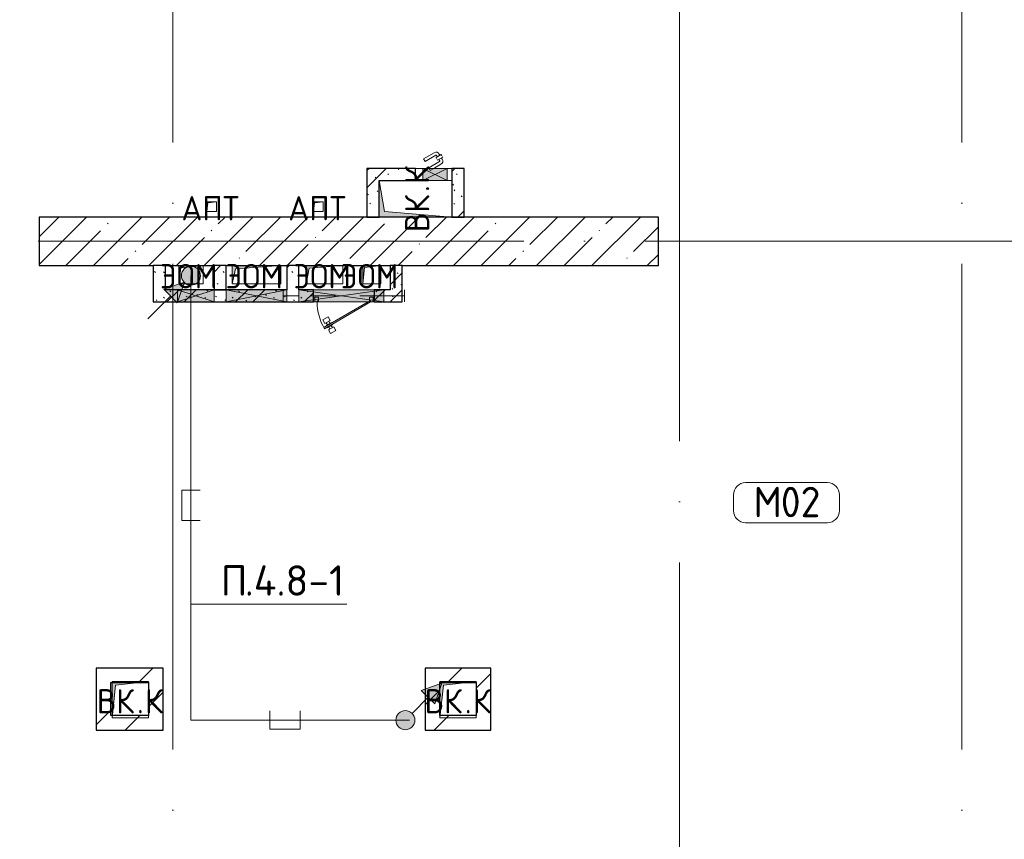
# Model space of a CAD drawing. Header units: millimetres. Extents: x -30540 to 173936, y -11730 to 122288.
# Tile 13 of 116: x -6425 to 1684, y 47850 to 54600. Entities that reach past the tile are written whole.
import ezdxf

# ---------------------------------------------------------------- set-up
doc = ezdxf.new("R2010")
doc.units = ezdxf.units.MM
doc.linetypes.add('3_ Штрих_ 1 х 1 мм', pattern=[400, 200, -200])
doc.linetypes.add('ADSK_Линия сетки', pattern=[5000, 4000, -500, 0, -500])
for name, color, linetype, lineweight in [('A-____-NOTE-TEXT', 7, 'Continuous', 18), ('A-AREA-____-IDEN', 7, 'Continuous', 9), ('A-DETL-____-THIN', 7, 'Continuous', 9), ('A-DOOR-____-MCUT', 7, 'Continuous', 9), ('A-DOOR-____-OTLN', 7, 'Continuous', 18), ('A-DOOR-FRAM-MCUT', 7, 'Continuous', 9), ('A-GLAZ-____-MCUT', 7, 'Continuous', 9), ('A-GLAZ-____-OTLN', 7, 'Continuous', 18), ('A-WALL-____-MCUT', 7, 'Continuous', 40), ('A-WALL-____-PATT', 7, 'Continuous', 40), ('G-____-____-TEXT', 7, 'Continuous', 9), ('I-WALL-____-MCUT', 7, 'Continuous', 40), ('I-WALL-____-OTLN', 7, 'Continuous', 18), ('M-EQPM-____-OTLN', 7, 'Continuous', 18), ('S-BEAM-____-OTLN', 7, 'Continuous', 18), ('S-GRID-____-OTLN', 7, 'Continuous', 9)]:
    doc.layers.add(name, color=color, linetype=linetype, lineweight=lineweight)
doc.layers.add('A-DETL-____-OTLN', color=7, linetype='Continuous', lineweight=9, true_color=0x00a600)
doc.styles.add('GOST Common', font='GOST_Common.ttf', dxfattribs={"height": 200})
doc.styles.add('GOST Common_4', font='GOST_Common.ttf', dxfattribs={"height": 250})
doc.styles.add('ISOCPEUR', font='isocpeur.ttf', dxfattribs={"height": 250})
pattern_1 = [(45, (0, 0), (-424.264, 424.264), []), (45, (0, 282.8), (-424.264, 424.264), [])]
pattern_2 = [(135, (300.56, 377.28), (-565.6854, 6e-14), [10, -790]), (135, (349.8, 474.73), (-565.6854, 6e-14), [10, -790]), (135, (423.93, 473.06), (-565.6854, 6e-14), [10, -790]), (135, (229.92, 447.9), (-565.6854, 6e-14), [10, -790]), (135, (155.08, 447.9), (-565.6854, 6e-14), [10, -790]), (135, (114.9, 369.03), (-565.6854, 6e-14), [10, -790]), (135, (132.43, 285.8), (-565.6854, 6e-14), [10, -790]), (135, (214.66, 322), (-565.6854, 6e-14), [10, -790]), (135, (198.16, 261.88), (-565.6854, 6e-14), [10, -790]), (135, (45.2, 272.9), (-565.6854, 6e-14), [10, -790]), (135, (42.32, 336.16), (-565.6854, 6e-14), [10, -790]), (135, (92.26, 192.24), (-565.6854, 6e-14), [10, -790]), (135, (7.07, 149.2), (-565.6854, 6e-14), [10, -790]), (135, (80.6, 95.1), (-565.6854, 6e-14), [10, -790]), (135, (79.53, 36.94), (-565.6854, 6e-14), [10, -790]), (135, (153.87, 74.56), (-565.6854, 6e-14), [10, -790]), (135, (228.35, 124.8), (-565.6854, 6e-14), [10, -790]), (135, (279.75, 180.4), (-565.6854, 6e-14), [10, -790]), (135, (282.9, 31.63), (-565.6854, 6e-14), [10, -790]), (135, (377.38, 53.45), (-565.6854, 6e-14), [10, -790]), (135, (352.28, 102.7), (-565.6854, 6e-14), [10, -790]), (135, (354.05, 0), (-565.6854, 6e-14), [10, -790]), (135, (553.23, 16.45), (-565.6854, 6e-14), [10, -790]), (135, (542.38, 63.45), (-565.6854, 6e-14), [10, -790]), (135, (536.58, 239.3), (-565.6854, 6e-14), [10, -790]), (135, (475.85, 203.9), (-565.6854, 6e-14), [10, -790]), (135, (475.85, 316.54), (-565.6854, 6e-14), [10, -790]), (135, (520.8, 408.7), (-565.6854, 6e-14), [10, -790]), (135, (551.1, 470.8), (-565.6854, 6e-14), [10, -790]), (135, (235.25, 537.93), (-565.6854, 6e-14), [10, -790]), (135, (407.25, 547.65), (-565.6854, 6e-14), [10, -790]), (135, (94.5, 558.6), (-565.6854, 6e-14), [10, -790]), (135, (46.4, 532.3), (-565.6854, 6e-14), [10, -790]), (135, (85.56, 465.04), (-565.6854, 6e-14), [10, -790]), (135, (355.53, 181.14), (-565.6854, 6e-14), [10, -790]), (135, (362.23, 243.6), (-565.6854, 6e-14), [10, -790]), (135, (413.45, 344.1), (-565.6854, 6e-14), [10, -790]), (135, (286.3, 273.25), (-565.6854, 6e-14), [10, -790]), (135, (423.02, 263.72), (-565.6854, 6e-14), [10, -790]), (135, (162.94, 190.2), (-565.6854, 6e-14), [10, -790]), (135, (470.25, 120.93), (-565.6854, 6e-14), [10, -790]), (135, (484.48, 9.78), (-565.6854, 6e-14), [10, -790]), (45, (0, 212.13), (-565.6854, 0), []), (45, (212.13, 0), (-565.6854, 0), []), (45, (353.55, 0), (-565.6854, 0), []), (45, (0, 353.55), (-565.6854, 0), [])]

# ---------------------------------------------------------------- blocks, each defined once
blk = doc.blocks.new('АР_Дверь однопольная - 300х400h_200__ВК_ПУИ и аренда-7884490-01 ЭМ')
at = {"layer": 'A-DOOR-____-OTLN', "color": 254, "lineweight": 5, "true_color": 0xcccccc}
for p, q in [((-84.4, 128.3), (4.4, 179.6)), ((62.2, 164.4), (18.9, 139.4)), ((51.4, 158.2), (45.4, 168.6)), ((66.2, 157.5), (62.2, 164.4)), ((-71.9, 106.7), (-84.4, 128.3)), ((-71.9, 106.7), (16.9, 157.9)), ((-41.9, 54.7), (46.9, 105.9)), ((0, 50), (59.4, 84.3)), ((18.9, 139.4), (22.9, 132.5)), ((29.7, 145.7), (23.7, 156.1)), ((31.9, 116.9), (27.9, 123.8)), ((75.2, 141.9), (31.9, 116.9)), ((42.7, 123.2), (48.7, 112.8)), ((64.4, 135.7), (70.4, 125.3)), ((71.2, 148.8), (75.2, 141.9)), ((-41.9, 54.7), (-39.2, 50)), ((-39.2, 50), (-29.4, 33)), ((-29.4, 33), (0, 50))]:
    blk.add_line(p, q, dxfattribs=at)
for centre, radius, start, end in [((19.4, 153.6), 30, 30, 120), ((19.4, 153.6), 4.99, 30, 120), ((44.4, 110.3), 4.99, 300, 30), ((44.4, 110.3), 30, 300, 30)]:
    blk.add_arc(centre, radius, start, end, dxfattribs=at)
blk = doc.blocks.new('АР_Отверстие прямоугольное - ЭОМ-4872988-01 ЭМ')
at = {"layer": 'A-GLAZ-____-OTLN', "lineweight": 13, "true_color": 0xf9f9f9}
blk.add_hatch(color=7, dxfattribs=at).paths.add_polyline_path([(375, 50), (-125, 50), (-125, -50), (375, -50)])
at = {"layer": 'A-GLAZ-____-MCUT', "color": 254, "lineweight": 15, "true_color": 0xcccccc}
for p, q in [((-125, 50), (-125, -50)), ((375, 50), (375, -50))]:
    blk.add_line(p, q, dxfattribs=at)
at = {"layer": 'A-GLAZ-____-OTLN', "color": 254, "lineweight": 5, "true_color": 0xcccccc}
for p, q in [((375, 50), (-125, -50)), ((-125, 50), (375, -50))]:
    blk.add_line(p, q, dxfattribs=at)
at = {"layer": 'A-GLAZ-____-OTLN', "color": 254, "lineweight": 13, "true_color": 0xcccccc}
for p, q in [((375, 50), (-125, 50)), ((-125, 50), (-125, -50)), ((375, -50), (375, 50)), ((-125, -50), (375, -50))]:
    blk.add_line(p, q, dxfattribs=at)
blk = doc.blocks.new('АР_Дверь однопольная - 500х1300h_400__ВК_СС_аренда-7889933-01 ЭМ')
at = {"layer": 'A-DOOR-____-MCUT', "color": 254, "lineweight": 15, "true_color": 0xcccccc}
for p, q in [((161.1, 270), (-220, 50)), ((-200, 50), (166.1, 261.3)), ((166.1, 261.3), (161.1, 270)), ((-220, 50), (-215, 41.3)), ((-215, 41.3), (-200, 50))]:
    blk.add_line(p, q, dxfattribs=at)
at = {"layer": 'A-DOOR-____-OTLN', "color": 254, "lineweight": 5, "true_color": 0xcccccc}
for p, q in [((109.4, 309.5), (66.1, 284.5)), ((66.1, 284.5), (83.6, 254.2)), ((83.6, 254.2), (126.9, 279.2)), ((136.9, 261.8), (93.6, 236.8)), ((104.9, 243.3), (94.9, 260.7)), ((146.9, 244.5), (103.6, 219.5)), ((126.9, 279.2), (109.4, 309.5)), ((125.6, 255.3), (115.6, 272.6)), ((139.4, 257.5), (136.9, 261.8)), ((144.4, 248.8), (146.9, 244.5)), ((93.6, 236.8), (96.1, 232.5)), ((103.6, 219.5), (101.1, 223.8)), ((156.9, 227.2), (113.6, 202.2)), ((113.6, 202.2), (131.1, 171.9)), ((114.9, 226), (124.9, 208.7)), ((131.1, 171.9), (174.4, 196.9)), ((135.6, 238), (145.6, 220.7)), ((174.4, 196.9), (156.9, 227.2))]:
    blk.add_line(p, q, dxfattribs=at)
at = {"layer": 'A-DOOR-____-OTLN', "color": 254, "lineweight": 13, "true_color": 0xcccccc}
blk.add_arc((-220, 50), 440, 360, 30, dxfattribs=at)
at = {"layer": 'A-DOOR-FRAM-MCUT', "color": 254, "lineweight": 15, "true_color": 0xcccccc}
for p, q in [((-240, 50), (-250, 50)), ((-240, 10), (-250, 10)), ((-220, 50), (-240, 50)), ((-240, 50), (-240, 10)), ((-240, 10), (-210, 10)), ((-220, 40), (-220, 50)), ((-210, 40), (-220, 40)), ((-210, 10), (-210, 40)), ((220, 40), (210, 40)), ((210, 40), (210, 10)), ((210, 10), (240, 10)), ((240, 50), (220, 50)), ((220, 50), (220, 40)), ((240, 10), (240, 50)), ((240, 50), (250, 50)), ((240, 10), (250, 10))]:
    blk.add_line(p, q, dxfattribs=at)
blk = doc.blocks.new('АР_Отверстие прямоугольное - ЭОМ-4873931-01 ЭМ')
at = {"layer": 'A-GLAZ-____-OTLN', "lineweight": 13, "true_color": 0xf9f9f9}
blk.add_hatch(color=7, dxfattribs=at).paths.add_polyline_path([(475, -50), (475, 50), (-225, 50), (-225, -50), (-117.5, -50)])
at = {"layer": 'A-GLAZ-____-MCUT', "color": 254, "lineweight": 15, "true_color": 0xcccccc}
for p, q in [((-225, 50), (-225, -50)), ((475, 50), (475, -50))]:
    blk.add_line(p, q, dxfattribs=at)
at = {"layer": 'A-GLAZ-____-OTLN', "color": 254, "lineweight": 5, "true_color": 0xcccccc}
for p, q in [((475, 50), (-225, -50)), ((-225, 50), (475, -50))]:
    blk.add_line(p, q, dxfattribs=at)
at = {"layer": 'A-GLAZ-____-OTLN', "color": 254, "lineweight": 13, "true_color": 0xcccccc}
for p, q in [((475, 50), (-225, 50)), ((-225, 50), (-225, -50)), ((475, -50), (475, 50)), ((-225, -50), (475, -50))]:
    blk.add_line(p, q, dxfattribs=at)
blk = doc.blocks.new('АР_Отверстие прямоугольное - ВК_К-4864121-01 ЭМ')
at = {"layer": 'A-GLAZ-____-OTLN', "lineweight": 13, "true_color": 0xf9f9f9}
blk.add_hatch(color=7, dxfattribs=at).paths.add_polyline_path([(25, 50), (25, -50), (225, -50), (225, 50)])
at = {"layer": 'A-GLAZ-____-MCUT', "color": 254, "lineweight": 15, "true_color": 0xcccccc}
for p, q in [((25, 50), (25, -50)), ((225, 50), (225, -50))]:
    blk.add_line(p, q, dxfattribs=at)
at = {"layer": 'A-GLAZ-____-OTLN', "color": 254, "lineweight": 5, "true_color": 0xcccccc}
for p, q in [((225, 50), (25, -50)), ((25, 50), (225, -50))]:
    blk.add_line(p, q, dxfattribs=at)
at = {"layer": 'A-GLAZ-____-OTLN', "color": 254, "lineweight": 13, "true_color": 0xcccccc}
for p, q in [((225, 50), (25, 50)), ((25, 50), (25, -50)), ((225, -50), (225, 50)), ((25, -50), (225, -50))]:
    blk.add_line(p, q, dxfattribs=at)
blk = doc.blocks.new('АР_Отверстие прямоугольное - ЭОМ-4872984-01 ЭМ')
at = {"layer": 'A-GLAZ-____-OTLN', "lineweight": 13, "true_color": 0xf9f9f9}
blk.add_hatch(color=7, dxfattribs=at).paths.add_polyline_path([(275, -50), (275, 50), (-25, 50), (-25, -50)])
at = {"layer": 'A-GLAZ-____-MCUT', "color": 254, "lineweight": 15, "true_color": 0xcccccc}
for p, q in [((-25, 50), (-25, -50)), ((275, 50), (275, -50))]:
    blk.add_line(p, q, dxfattribs=at)
at = {"layer": 'A-GLAZ-____-OTLN', "color": 254, "lineweight": 5, "true_color": 0xcccccc}
for p, q in [((275, 50), (-25, -50)), ((-25, 50), (275, -50))]:
    blk.add_line(p, q, dxfattribs=at)
at = {"layer": 'A-GLAZ-____-OTLN', "color": 254, "lineweight": 13, "true_color": 0xcccccc}
for p, q in [((275, 50), (-25, 50)), ((-25, 50), (-25, -50)), ((275, -50), (275, 50)), ((-25, -50), (275, -50))]:
    blk.add_line(p, q, dxfattribs=at)
blk = doc.blocks.new('АР_Перемычка - 100_Ар_10x2_250-250-V24-01 ЭМ')
at = {"layer": 'S-BEAM-____-OTLN', "color": 254, "linetype": '3_ Штрих_ 1 х 1 мм', "lineweight": 15, "true_color": 0xdcdcdc}
for p, q in [((-500, 50), (-500, -50)), ((500, 50), (500, -50)), ((-500, 0), (-330, 0)), ((-330, 0), (370, 0)), ((370, 0), (470, 0)), ((470, 0), (500, 0))]:
    blk.add_line(p, q, dxfattribs=at)
blk = doc.blocks.new('АР_Канал вертикальный прямоугольный - ВК_К-7548682-01 ЭМ')
at = {"layer": 'M-EQPM-____-OTLN', "lineweight": 13, "true_color": 0xe2e2e2}
blk.add_hatch(color=254, dxfattribs=at).paths.add_polyline_path([(-150, -150), (-120, 120), (150, 150), (-150, 150)])
at = {"layer": 'M-EQPM-____-OTLN', "color": 253, "lineweight": 13, "true_color": 0xaaaaaa}
for p, q in [((150, 150), (-150, 150)), ((-150, 150), (-150, -150)), ((150, 150), (-150, 150)), ((-150, 150), (-150, -150)), ((-150, -150), (-150, 150)), ((-150, 150), (150, 150)), ((-150, -150), (-120, 120)), ((-150, -150), (-120, 120)), ((-120, 120), (150, 150)), ((-120, 120), (150, 150)), ((150, -150), (150, 150)), ((150, 150), (150, -150)), ((-150, -150), (150, -150)), ((150, -150), (-150, -150))]:
    blk.add_line(p, q, dxfattribs=at)
blk = doc.blocks.new('АР_Канал вертикальный прямоугольный - ВК_К-5078138-01 ЭМ')
at = {"layer": 'M-EQPM-____-OTLN', "lineweight": 13, "true_color": 0xe2e2e2}
blk.add_hatch(color=254, dxfattribs=at).paths.add_polyline_path([(-150, -300), (-105, 255), (150, 300), (-150, 300), (-150, -167.6)])
at = {"layer": 'M-EQPM-____-OTLN', "color": 253, "lineweight": 13, "true_color": 0xaaaaaa}
for p, q in [((150, 300), (-150, 300)), ((-150, 300), (-150, -300)), ((150, 300), (-150, 300)), ((-150, 300), (-150, -300)), ((-150, -300), (-150, 300)), ((-150, 300), (150, 300)), ((-150, -300), (-105, 255)), ((-150, -300), (-105, 255)), ((-105, 255), (150, 300)), ((-105, 255), (150, 300)), ((150, -300), (150, 300)), ((150, 300), (150, -300)), ((-150, -300), (150, -300)), ((150, -300), (-150, -300))]:
    blk.add_line(p, q, dxfattribs=at)
blk = doc.blocks.new('АР_Канал вертикальный прямоугольный - ЭОМ-5078181-01 ЭМ')
at = {"layer": 'M-EQPM-____-OTLN', "lineweight": 13, "true_color": 0xe2e2e2}
blk.add_hatch(color=254, dxfattribs=at).paths.add_polyline_path([(-75, -75), (-60, 60), (75, 75), (-75, 75)])
at = {"layer": 'M-EQPM-____-OTLN', "color": 253, "lineweight": 13, "true_color": 0xaaaaaa}
for p, q in [((75, 75), (-75, 75)), ((-75, 75), (-75, -75)), ((75, 75), (-75, 75)), ((-75, 75), (-75, -75)), ((-75, -75), (-75, 75)), ((-75, 75), (75, 75)), ((-75, -75), (-60, 60)), ((-75, -75), (-60, 60)), ((-60, 60), (75, 75)), ((-60, 60), (75, 75)), ((75, -75), (75, 75)), ((75, 75), (75, -75)), ((-75, -75), (75, -75)), ((75, -75), (-75, -75))]:
    blk.add_line(p, q, dxfattribs=at)
blk = doc.blocks.new('АР_Канал вертикальный прямоугольный - ЭОМ-5078182-01 ЭМ')
at = {"layer": 'M-EQPM-____-OTLN', "lineweight": 13, "true_color": 0xe2e2e2}
blk.add_hatch(color=254, dxfattribs=at).paths.add_polyline_path([(-150, -75), (-127.5, 52.5), (150, 75), (-150, 75)])
at = {"layer": 'M-EQPM-____-OTLN', "color": 253, "lineweight": 13, "true_color": 0xaaaaaa}
for p, q in [((150, 75), (-150, 75)), ((-150, 75), (-150, -75)), ((150, 75), (-150, 75)), ((-150, 75), (-150, -75)), ((-150, -75), (-150, 75)), ((-150, 75), (150, 75)), ((-150, -75), (-127.5, 52.5)), ((-150, -75), (-127.5, 52.5)), ((-127.5, 52.5), (150, 75)), ((-127.5, 52.5), (150, 75)), ((150, -75), (150, 75)), ((150, 75), (150, -75)), ((-150, -75), (150, -75)), ((150, -75), (-150, -75))]:
    blk.add_line(p, q, dxfattribs=at)
blk = doc.blocks.new('АР_Канал вертикальный прямоугольный - ЭОМ-5078183-01 ЭМ')
at = {"layer": 'M-EQPM-____-OTLN', "lineweight": 13, "true_color": 0xe2e2e2}
blk.add_hatch(color=254, dxfattribs=at).paths.add_polyline_path([(-200, -75), (-172.5, 47.5), (200, 75), (-200, 75)])
at = {"layer": 'M-EQPM-____-OTLN', "color": 253, "lineweight": 13, "true_color": 0xaaaaaa}
for p, q in [((200, 75), (-200, 75)), ((-200, 75), (-200, -75)), ((200, 75), (-200, 75)), ((-200, 75), (-200, -75)), ((-200, -75), (-200, 75)), ((-200, 75), (200, 75)), ((-200, -75), (-172.5, 47.5)), ((-200, -75), (-172.5, 47.5)), ((-172.5, 47.5), (200, 75)), ((-172.5, 47.5), (200, 75)), ((200, -75), (200, 75)), ((200, 75), (200, -75)), ((-200, -75), (200, -75)), ((200, -75), (-200, -75))]:
    blk.add_line(p, q, dxfattribs=at)
blk = doc.blocks.new('АР_Канал вертикальный прямоугольный - ЭОМ-5078184-01 ЭМ')
at = {"layer": 'M-EQPM-____-OTLN', "lineweight": 13, "true_color": 0xe2e2e2}
blk.add_hatch(color=254, dxfattribs=at).paths.add_polyline_path([(-100, -75), (-82.5, 57.5), (100, 75), (-100, 75)])
at = {"layer": 'M-EQPM-____-OTLN', "color": 253, "lineweight": 13, "true_color": 0xaaaaaa}
for p, q in [((100, 75), (-100, 75)), ((-100, 75), (-100, -75)), ((100, 75), (-100, 75)), ((-100, 75), (-100, -75)), ((-100, -75), (-100, 75)), ((-100, 75), (100, 75)), ((-100, -75), (-82.5, 57.5)), ((-100, -75), (-82.5, 57.5)), ((-82.5, 57.5), (100, 75)), ((-82.5, 57.5), (100, 75)), ((100, -75), (100, 75)), ((100, 75), (100, -75)), ((-100, -75), (100, -75)), ((100, -75), (-100, -75))]:
    blk.add_line(p, q, dxfattribs=at)
blk = doc.blocks.new('АР_Канал вертикальный прямоугольный - АПТ-5078203-01 ЭМ')
at = {"layer": 'M-EQPM-____-OTLN', "lineweight": 13, "true_color": 0xe2e2e2}
blk.add_hatch(color=254, dxfattribs=at).paths.add_polyline_path([(-40, -40), (-32, 32), (40, 40), (-40, 40)])
at = {"layer": 'M-EQPM-____-OTLN', "color": 253, "lineweight": 13, "true_color": 0xaaaaaa}
for p, q in [((40, 40), (-40, 40)), ((-40, 40), (-40, -40)), ((40, 40), (-40, 40)), ((-40, 40), (-40, -40)), ((-40, -40), (-40, 40)), ((-40, 40), (40, 40)), ((-40, -40), (-32, 32)), ((-40, -40), (-32, 32)), ((-32, 32), (40, 40)), ((-32, 32), (40, 40)), ((40, -40), (40, 40)), ((40, 40), (40, -40)), ((-40, -40), (40, -40)), ((40, -40), (-40, -40))]:
    blk.add_line(p, q, dxfattribs=at)
blk = doc.blocks.new('Наметкина 10_РД_АР_К1_отсоединено_rvt-1-01 ЭМ')
at = {"layer": 'A-WALL-____-PATT', "lineweight": 5, "true_color": 0xcccccc}
h = blk.add_hatch(dxfattribs=at)
h.set_pattern_fill('FP_1', color=254, style=0, pattern_type=2)
h.set_pattern_definition(pattern_2)
h.paths.add_polyline_path([(-3464.7, 52975), (-3464.7, 53375), (-3564.7, 53375), (-3564.7, 52975)])
h = blk.add_hatch(dxfattribs=at)
h.set_pattern_fill('FP_1', color=254, style=0, pattern_type=2)
h.set_pattern_definition(pattern_2)
h.paths.add_polyline_path([(-3464.7, 53275), (-3164.7, 53275), (-3164.7, 53375), (-3464.7, 53375)])
h = blk.add_hatch(dxfattribs=at)
h.set_pattern_fill('FP_1', color=254, style=0, pattern_type=2)
h.set_pattern_definition(pattern_2)
h.paths.add_polyline_path([(-2764.7, 52975), (-2764.7, 53375), (-2864.7, 53375), (-2864.7, 52975)])
h = blk.add_hatch(dxfattribs=at)
h.set_pattern_fill('FP_5', color=254, style=0, pattern_type=2)
h.set_pattern_definition([(45, (0, 0), (-228.0985, 228.0985), []), (45, (228.1, 0), (-228.0985, 228.0985), [403.225, -80.645, 6.706, -73.939])])
h.paths.add_polyline_path([(-4064.7, 52575), (-1164.7, 52575), (-1164.7, 52975), (-6264.7, 52975), (-6264.7, 52575), (-4124.7, 52575)])
h = blk.add_hatch(dxfattribs=at)
h.set_pattern_fill('FP_1', color=254, style=0, pattern_type=2)
h.set_pattern_definition(pattern_2)
h.paths.add_polyline_path([(-5224.7, 52275), (-5224.7, 52575), (-5324.7, 52575), (-5324.7, 52275)])
h = blk.add_hatch(dxfattribs=at)
h.set_pattern_fill('FP_1', color=254, style=0, pattern_type=2)
h.set_pattern_definition(pattern_2)
h.paths.add_polyline_path([(-4724.7, 52375), (-4724.7, 52575), (-4824.7, 52575), (-4824.7, 52375)])
h = blk.add_hatch(dxfattribs=at)
h.set_pattern_fill('FP_1', color=254, style=0, pattern_type=2)
h.set_pattern_definition(pattern_2)
h.paths.add_polyline_path([(-4124.7, 52275), (-4124.7, 52575), (-4224.7, 52575), (-4224.7, 52275)])
h = blk.add_hatch(dxfattribs=at)
h.set_pattern_fill('FP_1', color=254, style=0, pattern_type=2)
h.set_pattern_definition(pattern_2)
h.paths.add_polyline_path([(-3274.7, 52275), (-3274.7, 52575), (-3374.7, 52575), (-3374.7, 52275)])
h = blk.add_hatch(dxfattribs=at)
h.set_pattern_fill('FP_1', color=254, style=0, pattern_type=2)
h.set_pattern_definition(pattern_2)
h.paths.add_polyline_path([(-4724.7, 52275), (-4224.7, 52275), (-4224.7, 52375), (-5224.7, 52375), (-5224.7, 52275), (-4824.7, 52275)])
h = blk.add_hatch(dxfattribs=at)
h.set_pattern_fill('FP_1', color=254, style=0, pattern_type=2)
h.set_pattern_definition(pattern_2)
h.paths.add_polyline_path([(-4017.2, 52275), (-4004.7, 52275), (-4004.7, 52375), (-4124.7, 52375), (-4124.7, 52275)])
h.paths.add_polyline_path([(-3374.7, 52275), (-3374.7, 52375), (-3504.7, 52375), (-3504.7, 52275), (-3424.7, 52275)])
h = blk.add_hatch(dxfattribs=at)
h.set_pattern_fill('FP_3', color=254, style=0, pattern_type=2)
h.set_pattern_definition(pattern_1)
h.paths.add_polyline_path([(-5364.7, 49150), (-5454.7, 49140), (-5364.7, 49140)])
h.paths.add_polyline_path([(-5794.7, 49140), (-5664.7, 49140), (-5664.7, 49150), (-5364.7, 49150), (-5364.7, 49260), (-5794.7, 49260)])
h = blk.add_hatch(dxfattribs=at)
h.set_pattern_fill('FP_3', color=254, style=0, pattern_type=2)
h.set_pattern_definition(pattern_1)
h.paths.add_polyline_path([(-5244.7, 48750), (-5244.7, 49260), (-5364.7, 49260), (-5364.7, 48750)])
h = blk.add_hatch(dxfattribs=at)
h.set_pattern_fill('FP_3', color=254, style=0, pattern_type=2)
h.set_pattern_definition(pattern_1)
h.paths.add_polyline_path([(-2664.7, 49150), (-2754.7, 49140), (-2664.7, 49140)])
h.paths.add_polyline_path([(-2964.7, 49140), (-2964.7, 49150), (-2664.7, 49150), (-2664.7, 49260), (-3084.7, 49260), (-3084.7, 49140)])
h = blk.add_hatch(dxfattribs=at)
h.set_pattern_fill('FP_3', color=254, style=0, pattern_type=2)
h.set_pattern_definition(pattern_1)
h.paths.add_polyline_path([(-2544.7, 48750), (-2544.7, 49260), (-2664.7, 49260), (-2664.7, 48750)])
h = blk.add_hatch(dxfattribs=at)
h.set_pattern_fill('FP_3', color=254, style=0, pattern_type=2)
h.set_pattern_definition(pattern_1)
h.paths.add_polyline_path([(-5674.7, 48750), (-5674.7, 49140), (-5794.7, 49140), (-5794.7, 48750)])
h = blk.add_hatch(dxfattribs=at)
h.set_pattern_fill('FP_3', color=254, style=0, pattern_type=2)
h.set_pattern_definition(pattern_1)
h.paths.add_polyline_path([(-2964.7, 48750), (-2964.7, 49140), (-3084.7, 49140), (-3084.7, 48750)])
h = blk.add_hatch(dxfattribs=at)
h.set_pattern_fill('FP_3', color=254, style=0, pattern_type=2)
h.set_pattern_definition(pattern_1)
h.paths.add_polyline_path([(-5674.7, 48750), (-5364.7, 48750), (-5364.7, 48870), (-5662.5, 48870), (-5664.7, 48870), (-5674.7, 48870)])
h = blk.add_hatch(dxfattribs=at)
h.set_pattern_fill('FP_3', color=254, style=0, pattern_type=2)
h.set_pattern_definition(pattern_1)
h.paths.add_polyline_path([(-2664.7, 48750), (-2664.7, 48870), (-2962.5, 48870), (-2964.7, 48850), (-2964.7, 48750), (-2934.7, 48750)])
at = {"layer": 'A-WALL-____-MCUT', "color": 254, "lineweight": 30, "true_color": 0xcccccc}
for p, q in [((-1164.7, 52975), (-6264.7, 52975)), ((-6264.7, 52975), (-6264.7, 52575)), ((-1164.7, 52575), (-1164.7, 52975)), ((-6264.7, 52575), (-5324.7, 52575)), ((-5224.7, 52575), (-5324.7, 52575)), ((-5224.7, 52575), (-4824.7, 52575)), ((-4724.7, 52575), (-4824.7, 52575)), ((-4724.7, 52575), (-4224.7, 52575)), ((-4124.7, 52575), (-4224.7, 52575)), ((-4124.7, 52575), (-3374.7, 52575)), ((-3274.7, 52575), (-3374.7, 52575)), ((-3274.7, 52575), (-1164.7, 52575))]:
    blk.add_line(p, q, dxfattribs=at)
at = {"layer": 'I-WALL-____-MCUT', "color": 254, "lineweight": 30, "true_color": 0xcccccc}
for p, q in [((-3564.7, 53375), (-3564.7, 52975)), ((-3464.7, 53375), (-3564.7, 53375)), ((-3164.7, 53375), (-3464.7, 53375)), ((-3164.7, 53275), (-3164.7, 53375)), ((-2764.7, 53375), (-2864.7, 53375)), ((-2864.7, 53375), (-2864.7, 52975)), ((-2764.7, 52975), (-2764.7, 53375)), ((-3464.7, 53275), (-3164.7, 53275)), ((-3464.7, 52975), (-3464.7, 53275)), ((-3564.7, 52975), (-3464.7, 52975)), ((-2864.7, 52975), (-2764.7, 52975)), ((-5324.7, 52575), (-5324.7, 52275)), ((-5224.7, 52375), (-5224.7, 52575)), ((-4824.7, 52575), (-4824.7, 52375)), ((-4724.7, 52375), (-4724.7, 52575)), ((-4224.7, 52575), (-4224.7, 52375)), ((-4124.7, 52375), (-4124.7, 52575)), ((-3374.7, 52575), (-3374.7, 52375)), ((-3274.7, 52275), (-3274.7, 52575)), ((-5124.7, 52375), (-5224.7, 52375)), ((-4824.7, 52375), (-5124.7, 52375)), ((-4724.7, 52375), (-4824.7, 52375)), ((-4824.7, 52375), (-4724.7, 52375)), ((-4224.7, 52375), (-4724.7, 52375)), ((-4004.7, 52375), (-4124.7, 52375)), ((-4004.7, 52275), (-4004.7, 52375)), ((-3424.7, 52375), (-3504.7, 52375)), ((-3504.7, 52375), (-3504.7, 52275)), ((-3374.7, 52375), (-3424.7, 52375)), ((-5324.7, 52275), (-5224.7, 52275)), ((-5224.7, 52275), (-5124.7, 52275)), ((-5124.7, 52275), (-4824.7, 52275)), ((-4824.7, 52275), (-4724.7, 52275)), ((-4724.7, 52275), (-4224.7, 52275)), ((-4224.7, 52275), (-4124.7, 52275)), ((-4124.7, 52275), (-4004.7, 52275)), ((-3504.7, 52275), (-3424.7, 52275)), ((-3424.7, 52275), (-3374.7, 52275)), ((-3374.7, 52275), (-3274.7, 52275)), ((-5364.7, 49260), (-5794.7, 49260)), ((-5794.7, 49260), (-5794.7, 49140)), ((-5244.7, 49260), (-5364.7, 49260)), ((-5244.7, 48750), (-5244.7, 49260)), ((-2664.7, 49260), (-3084.7, 49260)), ((-3084.7, 49260), (-3084.7, 49140)), ((-2544.7, 49260), (-2664.7, 49260)), ((-2544.7, 48750), (-2544.7, 49260)), ((-5794.7, 49140), (-5794.7, 48750)), ((-5674.7, 49140), (-5364.7, 49140)), ((-5674.7, 48870), (-5674.7, 49140)), ((-5364.7, 49140), (-5364.7, 48870)), ((-3084.7, 49140), (-3084.7, 48750)), ((-2964.7, 49140), (-2664.7, 49140)), ((-2964.7, 48870), (-2964.7, 49140)), ((-2664.7, 49140), (-2664.7, 48870)), ((-5364.7, 48870), (-5674.7, 48870)), ((-2664.7, 48870), (-2964.7, 48870)), ((-5794.7, 48750), (-5674.7, 48750)), ((-5674.7, 48750), (-5364.7, 48750)), ((-5364.7, 48750), (-5244.7, 48750)), ((-3084.7, 48750), (-2964.7, 48750)), ((-2964.7, 48750), (-2664.7, 48750)), ((-2664.7, 48750), (-2544.7, 48750))]:
    blk.add_line(p, q, dxfattribs=at)
at = {"layer": 'I-WALL-____-OTLN', "color": 254, "lineweight": 13, "true_color": 0xcccccc}
for p, q in [((-3164.7, 53375), (-3104.7, 53375)), ((-3104.7, 53375), (-2904.7, 53375)), ((-2904.7, 53375), (-2864.7, 53375)), ((-3104.7, 53275), (-3164.7, 53275)), ((-2904.7, 53275), (-3104.7, 53275)), ((-2864.7, 53275), (-2904.7, 53275)), ((-4004.7, 52375), (-3504.7, 52375)), ((-3994.7, 52275), (-4004.7, 52275)), ((-3554.7, 52275), (-3974.7, 52275)), ((-3504.7, 52275), (-3514.7, 52275))]:
    blk.add_line(p, q, dxfattribs=at)
at = {"layer": 'A-DOOR-____-OTLN', "color": 254, "lineweight": 13, "true_color": 0xcccccc}
blk.add_blockref('АР_Дверь однопольная - 300х400h_200__ВК_ПУИ и аренда-7884490-01 ЭМ', (-3014.7, 53325), dxfattribs=at)
at = {"layer": 'A-DOOR-____-OTLN', "color": 254, "lineweight": 13, "true_color": 0xcccccc, "rotation": 180}
blk.add_blockref('АР_Дверь однопольная - 500х1300h_400__ВК_СС_аренда-7889933-01 ЭМ', (-3754.7, 52325), dxfattribs=at)
at = {"layer": 'A-GLAZ-____-OTLN', "color": 254, "lineweight": 13, "true_color": 0xcccccc, "rotation": 180}
blk.add_blockref('АР_Отверстие прямоугольное - ВК_К-4864121-01 ЭМ', (-2879.7, 53325), dxfattribs=at)
at = {"layer": 'A-GLAZ-____-OTLN', "color": 254, "lineweight": 13, "true_color": 0xcccccc}
for name, p in [('АР_Отверстие прямоугольное - ЭОМ-4872984-01 ЭМ', (-5099.7, 52325)), ('АР_Отверстие прямоугольное - ЭОМ-4872988-01 ЭМ', (-4599.7, 52325)), ('АР_Отверстие прямоугольное - ЭОМ-4873931-01 ЭМ', (-3899.7, 52325))]:
    blk.add_blockref(name, p, dxfattribs=at)
at = {"layer": 'M-EQPM-____-OTLN', "color": 253, "lineweight": 5, "true_color": 0xaaaaaa, "rotation": 89.9999999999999}
blk.add_blockref('АР_Канал вертикальный прямоугольный - ВК_К-5078138-01 ЭМ', (-3164.7, 53125), dxfattribs=at)
at = {"layer": 'M-EQPM-____-OTLN', "color": 253, "lineweight": 5, "true_color": 0xaaaaaa}
for name, p in [('АР_Канал вертикальный прямоугольный - АПТ-5078203-01 ЭМ', (-4844.7, 53060)), ('АР_Канал вертикальный прямоугольный - АПТ-5078203-01 ЭМ', (-3964.7, 53060)), ('АР_Канал вертикальный прямоугольный - ЭОМ-5078184-01 ЭМ', (-5014.7, 52500)), ('АР_Канал вертикальный прямоугольный - ЭОМ-5078183-01 ЭМ', (-4474.7, 52500)), ('АР_Канал вертикальный прямоугольный - ЭОМ-5078182-01 ЭМ', (-3914.7, 52500)), ('АР_Канал вертикальный прямоугольный - ЭОМ-5078181-01 ЭМ', (-3524.7, 52500)), ('АР_Канал вертикальный прямоугольный - ВК_К-7548682-01 ЭМ', (-5514.7, 49000)), ('АР_Канал вертикальный прямоугольный - ВК_К-7548682-01 ЭМ', (-2814.7, 49000))]:
    blk.add_blockref(name, p, dxfattribs=at)
at = {"layer": 'S-BEAM-____-OTLN', "color": 254, "lineweight": 13, "true_color": 0xcccccc, "rotation": 180}
blk.add_blockref('АР_Перемычка - 100_Ар_10x2_250-250-V24-01 ЭМ', (-3754.7, 52325), dxfattribs=at)
at = {"layer": 'A-____-NOTE-TEXT', "color": 253, "lineweight": 5, "true_color": 0xaaaaaa, "char_height": 200, "attachment_point": 1, "rotation": 90, "style": 'GOST Common'}
for s, insert, width in [('\\fGOST Common|b0|i0|c204|p34|;К', (-3251.9, 53246.7), 192.405), ('ВК', (-3251.9, 52849.8), 400.844), ('\\fGOST Common|b0|i0|c204|p34|;.', (-3251.9, 53180.6), 80.169)]:
    blk.add_mtext(s, dxfattribs=dict(at, insert=insert, width=width))
at = {"layer": 'A-____-NOTE-TEXT', "color": 253, "lineweight": 5, "true_color": 0xaaaaaa, "char_height": 200, "attachment_point": 1, "style": 'GOST Common'}
for s, insert, width in [('АПТ', (-5092.9, 53147.2), 609.282), ('АПТ', (-4212.9, 53147.2), 609.282), ('ЭОМ', (-5269.9, 52587.2), 625.316), ('ЭОМ', (-4729.9, 52587.2), 625.316), ('ЭОМ', (-4169.9, 52587.2), 625.316), ('ЭОМ', (-3779.9, 52587.2), 625.316), ('ВК', (-5789.9, 49087.2), 400.844), ('\\fGOST Common|b0|i0|c204|p34|;К', (-5393, 49087.2), 192.405), ('ВК', (-3089.9, 49087.2), 400.844), ('\\fGOST Common|b0|i0|c204|p34|;К', (-2693, 49087.2), 192.405), ('\\fGOST Common|b0|i0|c204|p34|;.', (-5459.2, 49087.2), 80.169), ('\\fGOST Common|b0|i0|c204|p34|;.', (-2759.2, 49087.2), 80.169)]:
    blk.add_mtext(s, dxfattribs=dict(at, insert=insert, width=width))
blk = doc.blocks.new('Марка помещения 2 - Марка помещения 2-1605974-01 ЭМ')
at = {"layer": 'A-AREA-____-IDEN', "color": 253, "true_color": 0xaaaaaa}
for p, q in [((-1.797, 0.841), (1.569, 0.841)), ((-2.297, -0.309), (-2.297, 0.341)), ((2.069, 0.341), (2.069, -0.309)), ((1.569, -0.809), (-1.797, -0.809))]:
    blk.add_line(p, q, dxfattribs=at)
for centre, start, end in [((-1.797, 0.341), 90, 180), ((1.569, 0.341), 0, 90), ((-1.797, -0.309), 180, 270), ((1.569, -0.309), 270, 360)]:
    blk.add_arc(centre, 0.5, start, end, dxfattribs=at)
blk = doc.blocks.new('УГО Выше ниже синее _ 2020 - УГО Выше ниже синее _ 2020-2088885-01 ЭМ')
at = {"layer": 'A-____-NOTE-TEXT', "lineweight": 9, "true_color": 0xff0000}
h = blk.add_hatch(color=1, dxfattribs=at)
edge = h.paths.add_edge_path()
edge.add_arc((0, 0), 0.392, 0, 180)
edge.add_arc((0, 0), 0.392, 180, 360)
blk.add_hatch(color=1, dxfattribs=at).paths.add_polyline_path([(-0.565, -1.112), (-1.122, -0.555), (-0.272, -0.263)])
at = {"layer": 'A-____-NOTE-TEXT', "color": 1, "lineweight": 9, "true_color": 0xff0000}
for p, q in [((-0.272, -0.263), (-1.122, -0.555)), ((-0.565, -1.112), (-0.272, -0.263)), ((-1.122, -0.555), (-0.565, -1.112)), ((-1.78, -1.78), (-0.838, -0.838))]:
    blk.add_line(p, q, dxfattribs=at)
blk.add_circle((0, 0), 0.392, dxfattribs=at)
for start, end in [(360, 180), (180, 360)]:
    blk.add_arc((0, 0), 0.392, start, end, dxfattribs=at)
blk = doc.blocks.new('УГО Выше ниже синее _ 2020 - УГО Выше ниже синее _ 2020-2080887-01 ЭМ')
at = {"layer": 'A-____-NOTE-TEXT', "lineweight": 9, "true_color": 0xff0000}
blk.add_hatch(color=1, dxfattribs=at).paths.add_polyline_path([(1.215, 0.668), (0.658, 1.225), (1.508, 1.517)])
h = blk.add_hatch(color=1, dxfattribs=at)
edge = h.paths.add_edge_path()
edge.add_arc((0, 0), 0.392, 0, 180)
edge.add_arc((0, 0), 0.392, 180, 360)
at = {"layer": 'A-____-NOTE-TEXT', "color": 1, "lineweight": 9, "true_color": 0xff0000}
for p, q in [((1.508, 1.517), (0.658, 1.225)), ((0.658, 1.225), (1.215, 0.668)), ((1.215, 0.668), (1.508, 1.517)), ((0.277, 0.277), (0.941, 0.941))]:
    blk.add_line(p, q, dxfattribs=at)
blk.add_circle((0, 0), 0.392, dxfattribs=at)
for start, end in [(360, 180), (180, 360)]:
    blk.add_arc((0, 0), 0.392, start, end, dxfattribs=at)

msp = doc.modelspace()

# ---------------------------------------------------------------- linework, layer by layer
at = {"layer": 'A-DETL-____-OTLN', "color": 1, "true_color": 0xff0000}
for p, q in [((-5014.6, 52491.8), (-5014.6, 48831.8)), ((-4939.6, 50725.4), (-5089.6, 50725.4)), ((-5089.6, 50725.4), (-5089.6, 50475.4)), ((-5089.6, 50475.4), (-4939.6, 50475.4)), ((-4364.6, 48906.8), (-4364.6, 48756.8)), ((-4114.6, 48756.8), (-4114.6, 48906.8)), ((-5014.6, 48831.8), (-3214.6, 48831.8)), ((-4364.6, 48756.8), (-4114.6, 48756.8))]:
    msp.add_line(p, q, dxfattribs=at)
at = {"layer": 'A-DETL-____-THIN'}
msp.add_line((-3730.6, 49785.7), (-5014.6, 49785.7), dxfattribs=at)
at = {"layer": 'S-GRID-____-OTLN', "color": 253, "linetype": 'ADSK_Линия сетки', "true_color": 0xaaaaaa}
for p, q in [((-5164.7, 23589.3), (-5164.7, 98105.9)), ((-989.7, 26129.3), (-989.7, 98105.9)), ((1335.3, 23589.3), (1335.3, 98105.9)), ((17726.8, 52775), (-28904.3, 52775))]:
    msp.add_line(p, q, dxfattribs=at)

# ---------------------------------------------------------------- block references
at = {"lineweight": 5}
msp.add_blockref('Наметкина 10_РД_АР_К1_отсоединено_rvt-1-01 ЭМ', (0, 0), dxfattribs=at)
at = {"layer": 'A-____-NOTE-TEXT', "color": 1, "lineweight": 9, "true_color": 0xff0000, "xscale": 200, "yscale": 200, "zscale": 200}
for name, p in [('УГО Выше ниже синее _ 2020 - УГО Выше ниже синее _ 2020-2088885-01 ЭМ', (-5014.6, 52491.8)), ('УГО Выше ниже синее _ 2020 - УГО Выше ниже синее _ 2020-2080887-01 ЭМ', (-3248.8, 48831.1))]:
    msp.add_blockref(name, p, dxfattribs=at)
at = {"layer": 'A-AREA-____-IDEN', "color": 253, "true_color": 0xaaaaaa, "xscale": 199.9999999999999, "yscale": 199.9999999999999, "zscale": 199.9999999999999}
msp.add_blockref('Марка помещения 2 - Марка помещения 2-1605974-01 ЭМ', (-86.9, 50619), dxfattribs=at)

# ---------------------------------------------------------------- texts
at = {"layer": 'A-AREA-____-IDEN', "color": 253, "true_color": 0xaaaaaa, "char_height": 250, "attachment_point": 1, "style": 'GOST Common_4'}
for s, insert, width in [('\\fGOST Common|b0|i0|c204|p34|;М', (-381.3, 50752.8), 272.574), ('02', (-156.5, 50752.8), 448.945)]:
    msp.add_mtext(s, dxfattribs=dict(at, insert=insert, width=width))
at = {"layer": 'G-____-____-TEXT', "char_height": 250, "attachment_point": 1, "style": 'ISOCPEUR'}
for s, insert, width in [('\\fISOCPEUR|b0|i0|c204|p34|;П', (-4769.8, 50106.3), 240.506), ('.4.8-1', (-4571.3, 50106.3), 994.092)]:
    msp.add_mtext(s, dxfattribs=dict(at, insert=insert, width=width))

doc.saveas('drawing.dxf')
